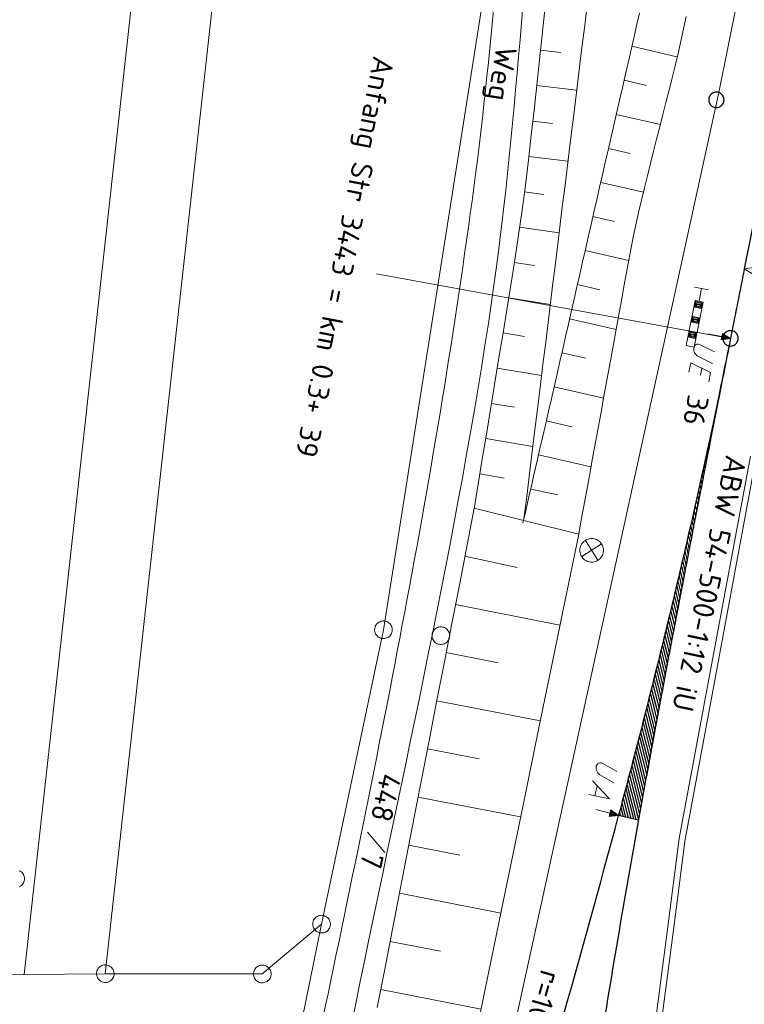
# Model space of a CAD drawing. Header units: metres. Extents: x 3425540 to 3446143, y 5432760 to 5444637.
# Tile 146 of 256: x 3435855 to 3435916, y 5439770 to 5439854. Entities that reach past the tile are written whole.
import ezdxf
from ezdxf.enums import TextEntityAlignment as Align

# ---------------------------------------------------------------- set-up
doc = ezdxf.new("R2010")
doc.units = ezdxf.units.M
for name, color, linetype, lineweight in [('B_Bestand', 9, 'Continuous', 18), ('B_Böschung', 9, 'Continuous', 18), ('B_Flurgrenzen', 9, 'Continuous', 18), ('B_Gleisachse', 9, 'Continuous', 25), ('B_Kilometrierung', 9, 'Continuous', 25), ('Bestand Kabeltröge', 9, 'Continuous', 18), ('Bestand_Neu_Strecke 3443', 9, 'Continuous', 18)]:
    doc.layers.add(name, color=color, linetype=linetype, lineweight=lineweight)
doc.styles.get("Standard").update_dxf_attribs({"font": 'isocpeur.ttf'})

msp = doc.modelspace()

# ---------------------------------------------------------------- linework, layer by layer
at = {"layer": 'B_Bestand'}
for p, q in [((3435915.072, 5439826.818), (3435885.049, 5439832.301)), ((3435913.206, 5439830.934), (3435912.028, 5439831.165)), ((3435912.617, 5439831.049), (3435912.502, 5439830.46)), ((3435912.521, 5439823.692), (3435912.637, 5439824.276)), ((3435902.757, 5439809.689), (3435903.827, 5439808.002)), ((3435904.133, 5439809.385), (3435902.451, 5439808.306)), ((3435903.769, 5439788.865), (3435903.546, 5439788.03))]:
    msp.add_line(p, q, dxfattribs=at)
for points in [[(3435918.202, 5439832.315), (3435916.99, 5439832.556), (3435917.045, 5439832.834), (3435916.241, 5439832.705), (3435916.935, 5439832.278), (3435916.99, 5439832.556)], [(3435913.11, 5439827.202), (3435914.323, 5439826.965), (3435914.269, 5439826.687), (3435915.072, 5439826.819), (3435914.377, 5439827.243), (3435914.323, 5439826.965)], [(3435914.404, 5439827.174), (3435914.319, 5439826.741), (3435914.979, 5439826.837), (3435914.404, 5439827.174)], [(3435913.53, 5439824.698), (3435912.292, 5439825.305), (3435912.242, 5439825.344), (3435912.192, 5439825.383), (3435912.119, 5439825.455), (3435912.086, 5439825.505), (3435912.019, 5439825.605), (3435911.988, 5439825.669), (3435911.972, 5439825.73), (3435911.949, 5439825.835), (3435911.946, 5439825.894), (3435911.955, 5439826.008), (3435911.988, 5439826.102), (3435912.032, 5439826.18), (3435912.071, 5439826.23), (3435912.154, 5439826.286), (3435912.218, 5439826.317), (3435912.307, 5439826.328), (3435912.363, 5439826.317), (3435912.485, 5439826.278), (3435913.723, 5439825.671)], [(3435914.43, 5439827.104), (3435914.37, 5439826.795), (3435914.887, 5439826.855), (3435914.43, 5439827.104)], [(3435914.457, 5439827.035), (3435914.421, 5439826.85), (3435914.794, 5439826.873), (3435914.457, 5439827.035)], [(3435914.485, 5439826.973), (3435914.47, 5439826.896), (3435914.701, 5439826.891), (3435914.485, 5439826.973)], [(3435911.548, 5439823.957), (3435911.705, 5439824.749), (3435913.374, 5439823.913), (3435913.219, 5439823.134)], [(3435903.075, 5439807.868), (3435903.179, 5439807.851), (3435903.283, 5439807.844), (3435903.388, 5439807.849), (3435903.491, 5439807.865), (3435903.593, 5439807.891), (3435903.691, 5439807.928), (3435903.784, 5439807.974), (3435903.873, 5439808.031), (3435903.955, 5439808.096), (3435904.029, 5439808.169), (3435904.096, 5439808.25), (3435904.153, 5439808.337), (3435904.202, 5439808.43), (3435904.24, 5439808.528), (3435904.268, 5439808.629), (3435904.285, 5439808.732), (3435904.291, 5439808.836), (3435904.287, 5439808.941), (3435904.271, 5439809.045), (3435904.245, 5439809.146), (3435904.208, 5439809.244), (3435904.162, 5439809.338), (3435904.105, 5439809.426), (3435904.04, 5439809.508), (3435903.967, 5439809.583), (3435903.886, 5439809.649), (3435903.798, 5439809.707), (3435903.706, 5439809.755), (3435903.608, 5439809.794), (3435903.507, 5439809.821), (3435903.404, 5439809.839), (3435903.299, 5439809.845), (3435903.195, 5439809.84), (3435903.091, 5439809.825), (3435902.99, 5439809.798), (3435902.892, 5439809.762), (3435902.798, 5439809.715), (3435902.71, 5439809.659), (3435902.628, 5439809.593), (3435902.553, 5439809.52), (3435902.487, 5439809.439), (3435902.429, 5439809.352), (3435902.381, 5439809.259), (3435902.342, 5439809.161), (3435902.314, 5439809.061), (3435902.297, 5439808.957), (3435902.291, 5439808.853), (3435902.296, 5439808.748), (3435902.311, 5439808.645), (3435902.338, 5439808.543), (3435902.374, 5439808.445), (3435902.421, 5439808.352), (3435902.477, 5439808.263), (3435902.542, 5439808.181), (3435902.616, 5439808.107), (3435902.697, 5439808.04), (3435902.784, 5439807.982), (3435902.877, 5439807.934), (3435902.974, 5439807.896), (3435903.075, 5439807.868)], [(3435905.174, 5439789.129), (3435903.978, 5439789.814), (3435903.93, 5439789.856), (3435903.883, 5439789.898), (3435903.815, 5439789.975), (3435903.725, 5439790.131), (3435903.698, 5439790.197), (3435903.686, 5439790.259), (3435903.67, 5439790.366), (3435903.671, 5439790.424), (3435903.686, 5439790.537), (3435903.726, 5439790.629), (3435903.775, 5439790.704), (3435903.817, 5439790.752), (3435903.904, 5439790.802), (3435903.969, 5439790.829), (3435904.059, 5439790.834), (3435904.114, 5439790.819), (3435904.233, 5439790.773), (3435905.429, 5439790.087)], [(3435903.356, 5439789.298), (3435904.814, 5439787.78), (3435903.046, 5439788.134)], [(3435903.643, 5439786.87), (3435904.837, 5439786.552), (3435904.764, 5439786.278), (3435905.574, 5439786.355), (3435904.91, 5439786.826), (3435904.837, 5439786.552)]]:
    msp.add_lwpolyline(points, dxfattribs=at)
for centre, radius, start, end in [((3435326.543, 5439943.648), 600.013, 344.801825, 348.772156), ((3438828.394, 5439248.295), 2970.208, 168.768386, 169.57075)]:
    msp.add_arc(centre, radius, start, end, dxfattribs=at)
for points, knots in [([(3435828.647, 5439499.639), (3435826.735, 5439500.062), (3435824.824, 5439500.484), (3435822.912, 5439500.906), (3435822.73, 5439500.946), (3435822.555, 5439500.962), (3435822.38, 5439501.08), (3435822.312, 5439501.126), (3435822.256, 5439501.198), (3435822.266, 5439501.263), (3435822.336, 5439501.732), (3435822.604, 5439502.243), (3435822.9, 5439502.685), (3435823.549, 5439503.655), (3435824.249, 5439504.52), (3435824.882, 5439505.469), (3435825.936, 5439507.05), (3435827.051, 5439508.575), (3435827.855, 5439510.324), (3435829.382, 5439513.648), (3435830.176, 5439517.166), (3435830.938, 5439520.693), (3435831.735, 5439524.38), (3435832.558, 5439528.057), (3435833.246, 5439531.763), (3435834.279, 5439537.327), (3435835.268, 5439542.898), (3435836.313, 5439548.459), (3435837.583, 5439555.221), (3435838.824, 5439561.987), (3435840.192, 5439568.73), (3435842.261, 5439578.931), (3435844.476, 5439589.1), (3435846.666, 5439599.274), (3435849.924, 5439614.41), (3435853.305, 5439629.519), (3435856.561, 5439644.654), (3435858.939, 5439655.711), (3435860.826, 5439666.871), (3435863.238, 5439677.921), (3435864.389, 5439683.195), (3435865.704, 5439688.432), (3435866.876, 5439693.701), (3435870.783, 5439711.267), (3435874.703, 5439728.83), (3435878.393, 5439746.443), (3435879.925, 5439753.756), (3435881.381, 5439761.084), (3435882.864, 5439768.407), (3435886.887, 5439788.275), (3435891.458, 5439808.029), (3435894.53, 5439828.085), (3435896.833, 5439843.117), (3435897.53, 5439858.32), (3435899.126, 5439873.428), (3435900.702, 5439888.346), (3435902.358, 5439903.258), (3435904.096, 5439918.155), (3435907.398, 5439946.464), (3435919.746, 5439973.066), (3435923.455, 5440001.449), (3435923.91, 5440004.932), (3435923.978, 5440008.451), (3435923.778, 5440011.936), (3435922.662, 5440031.359), (3435919.898, 5440050.757), (3435918.585, 5440070.178), (3435918.235, 5440075.347), (3435916.979, 5440080.719), (3435918.295, 5440085.736), (3435918.839, 5440087.812), (3435919.384, 5440089.888), (3435919.928, 5440091.964)], [0, 0, 0, 0, 0.009642, 0.009642, 0.009642, 0.010561, 0.010561, 0.010561, 0.010915, 0.010915, 0.010915, 0.013471, 0.013471, 0.013471, 0.019082, 0.019082, 0.019082, 0.028428, 0.028428, 0.028428, 0.046188, 0.046188, 0.046188, 0.064753, 0.064753, 0.064753, 0.092622, 0.092622, 0.092622, 0.126505, 0.126505, 0.126505, 0.177764, 0.177764, 0.177764, 0.254017, 0.254017, 0.254017, 0.309722, 0.309722, 0.309722, 0.336308, 0.336308, 0.336308, 0.424936, 0.424936, 0.424936, 0.461735, 0.461735, 0.461735, 0.561565, 0.561565, 0.561565, 0.636388, 0.636388, 0.636388, 0.710269, 0.710269, 0.710269, 0.850661, 0.850661, 0.850661, 0.867886, 0.867886, 0.867886, 0.963883, 0.963883, 0.963883, 0.98943, 0.98943, 0.98943, 1, 1, 1, 1]), ([(3435914.924, 5440084.987), (3435915.077, 5440082.125), (3435915.229, 5440079.263), (3435915.382, 5440076.4), (3435916.363, 5440058.013), (3435919.175, 5440039.747), (3435920.57, 5440021.403), (3435921.071, 5440014.809), (3435921.273, 5440008.134), (3435920.458, 5440001.547), (3435919.685, 5439995.3), (3435918.301, 5439989.183), (3435916.918, 5439983.051), (3435912.657, 5439964.163), (3435905.655, 5439945.929), (3435902.825, 5439926.784), (3435900.463, 5439910.809), (3435898.909, 5439894.754), (3435897.209, 5439878.708), (3435895.869, 5439866.063), (3435895.083, 5439853.367), (3435893.442, 5439840.75), (3435890.305, 5439816.637), (3435885.459, 5439792.794), (3435880.457, 5439769.013), (3435878.493, 5439759.676), (3435876.528, 5439750.339), (3435874.56, 5439741.002), (3435872.07, 5439729.19), (3435869.578, 5439717.378), (3435867.08, 5439705.568), (3435865.787, 5439699.456), (3435863.943, 5439693.468), (3435862.68, 5439687.35), (3435861.262, 5439680.482), (3435859.861, 5439673.611), (3435858.464, 5439666.738), (3435856.299, 5439656.088), (3435854.184, 5439645.429), (3435851.982, 5439634.786), (3435850.351, 5439626.906), (3435848.597, 5439619.053), (3435846.881, 5439611.191), (3435845.313, 5439604.01), (3435843.706, 5439596.837), (3435842.143, 5439589.654), (3435840.041, 5439579.999), (3435838.067, 5439570.316), (3435836.069, 5439560.638), (3435833.696, 5439549.145), (3435831.594, 5439537.598), (3435829.307, 5439526.085), (3435828.53, 5439522.172), (3435827.573, 5439518.306), (3435826.557, 5439514.437), (3435826.043, 5439512.481), (3435825.381, 5439510.508), (3435824.2, 5439508.865), (3435823.041, 5439507.252), (3435821.855, 5439505.676), (3435820.674, 5439504.085), (3435820.131, 5439503.354), (3435819.595, 5439502.626), (3435819.035, 5439501.901), (3435818.939, 5439501.777), (3435818.777, 5439501.679), (3435818.622, 5439501.682), (3435813.254, 5439501.782), (3435807.862, 5439502.211), (3435802.502, 5439502.723), (3435791.035, 5439503.82), (3435779.578, 5439505.03), (3435768.102, 5439506.031), (3435760.651, 5439506.681), (3435753.201, 5439507.331), (3435745.75, 5439507.981)], [0, 0, 0, 0, 0.012862, 0.012862, 0.012862, 0.09549, 0.09549, 0.09549, 0.12519, 0.12519, 0.12519, 0.153358, 0.153358, 0.153358, 0.240119, 0.240119, 0.240119, 0.312518, 0.312518, 0.312518, 0.369573, 0.369573, 0.369573, 0.478618, 0.478618, 0.478618, 0.521434, 0.521434, 0.521434, 0.575603, 0.575603, 0.575603, 0.603636, 0.603636, 0.603636, 0.635105, 0.635105, 0.635105, 0.683871, 0.683871, 0.683871, 0.719978, 0.719978, 0.719978, 0.752963, 0.752963, 0.752963, 0.797304, 0.797304, 0.797304, 0.849968, 0.849968, 0.849968, 0.867869, 0.867869, 0.867869, 0.876919, 0.876919, 0.876919, 0.885803, 0.885803, 0.885803, 0.889887, 0.889887, 0.889887, 0.890587, 0.890587, 0.890587, 0.914748, 0.914748, 0.914748, 0.96644, 0.96644, 0.96644, 1, 1, 1, 1]), ([(3436055.647, 5439941.897), (3436055.337, 5439941.328), (3436055.027, 5439940.758), (3436054.717, 5439940.188), (3436054.207, 5439939.251), (3436053.125, 5439938.723), (3436052.129, 5439938.306), (3436044.937, 5439935.299), (3436037.74, 5439932.773), (3436030.327, 5439930.639), (3436019.527, 5439927.53), (3436008.518, 5439925.447), (3435997.691, 5439922.366), (3435992.778, 5439920.968), (3435988.034, 5439919.345), (3435983.639, 5439916.37), (3435976.673, 5439911.656), (3435971.894, 5439905.209), (3435967.487, 5439898.327), (3435962.183, 5439890.044), (3435957.393, 5439881.788), (3435953.036, 5439873.017), (3435950.071, 5439867.048), (3435947.297, 5439861.162), (3435945.278, 5439854.763), (3435942.786, 5439846.863), (3435941.63, 5439838.814), (3435940.768, 5439830.693), (3435939.981, 5439823.276), (3435941.561, 5439815.623), (3435939.955, 5439808.341), (3435938.695, 5439802.631), (3435937.386, 5439796.933), (3435936.119, 5439791.225), (3435934.845, 5439785.484), (3435933.549, 5439779.747), (3435932.308, 5439773.997), (3435930.849, 5439767.237), (3435930.313, 5439760.308), (3435929.064, 5439753.506), (3435927.879, 5439747.057), (3435926.671, 5439740.611), (3435925.4, 5439734.178), (3435924.073, 5439727.464), (3435922.625, 5439720.776), (3435921.296, 5439714.062), (3435920.583, 5439710.461), (3435919.931, 5439706.849), (3435919.352, 5439703.222), (3435918.542, 5439698.153), (3435917.89, 5439693.066), (3435917.288, 5439687.968), (3435916.469, 5439681.037), (3435915.785, 5439674.105), (3435915.103, 5439667.151), (3435914.656, 5439662.597), (3435914.299, 5439658.037), (3435914.124, 5439653.477), (3435913.967, 5439649.395), (3435914.211, 5439645.294), (3435914.714, 5439641.219), (3435915.365, 5439635.942), (3435916.088, 5439630.716), (3435916.847, 5439625.47), (3435917.294, 5439622.377), (3435917.531, 5439619.242), (3435918.273, 5439616.207), (3435918.544, 5439615.098), (3435918.816, 5439613.989), (3435919.087, 5439612.879)], [0, 0, 0, 0, 0.004921, 0.004921, 0.004921, 0.013014, 0.013014, 0.013014, 0.071463, 0.071463, 0.071463, 0.156614, 0.156614, 0.156614, 0.195253, 0.195253, 0.195253, 0.256499, 0.256499, 0.256499, 0.330209, 0.330209, 0.330209, 0.380372, 0.380372, 0.380372, 0.442307, 0.442307, 0.442307, 0.498875, 0.498875, 0.498875, 0.543237, 0.543237, 0.543237, 0.587862, 0.587862, 0.587862, 0.640331, 0.640331, 0.640331, 0.690084, 0.690084, 0.690084, 0.742007, 0.742007, 0.742007, 0.76986, 0.76986, 0.76986, 0.808791, 0.808791, 0.808791, 0.861728, 0.861728, 0.861728, 0.8964, 0.8964, 0.8964, 0.927437, 0.927437, 0.927437, 0.967632, 0.967632, 0.967632, 0.991335, 0.991335, 0.991335, 1, 1, 1, 1])]:
    msp.add_open_spline(points, degree=3, knots=knots, dxfattribs=at)
at = {"layer": 'B_Böschung'}
for p, q in [((3435906.7, 5439851.593), (3435910.518, 5439850.698)), ((3435898.949, 5439851.259), (3435900.672, 5439851.071)), ((3435898.622, 5439848.252), (3435902.024, 5439847.877)), ((3435906.04, 5439848.703), (3435907.932, 5439848.269)), ((3435905.38, 5439845.815), (3435909.122, 5439844.959)), ((3435898.296, 5439845.245), (3435899.974, 5439845.051)), ((3435897.949, 5439842.24), (3435901.28, 5439841.834)), ((3435904.72, 5439842.926), (3435906.563, 5439842.505)), ((3435904.061, 5439840.037), (3435907.689, 5439839.209)), ((3435897.572, 5439839.239), (3435899.238, 5439839.016)), ((3435903.401, 5439837.149), (3435905.223, 5439836.733)), ((3435897.176, 5439836.241), (3435900.531, 5439835.76)), ((3435902.741, 5439834.26), (3435906.437, 5439833.416)), ((3435896.72, 5439833.251), (3435898.439, 5439832.986)), ((3435902.081, 5439831.372), (3435903.991, 5439830.935)), ((3435896.262, 5439830.261), (3435899.785, 5439829.701)), ((3435901.421, 5439828.483), (3435905.367, 5439827.582)), ((3435895.772, 5439827.277), (3435897.593, 5439826.98)), ((3435900.761, 5439825.594), (3435902.797, 5439825.129)), ((3435895.282, 5439824.292), (3435899.043, 5439823.676)), ((3435900.101, 5439822.706), (3435904.3, 5439821.747)), ((3435894.792, 5439821.308), (3435896.732, 5439820.987)), ((3435899.442, 5439819.817), (3435901.604, 5439819.325)), ((3435894.302, 5439818.323), (3435898.301, 5439817.653)), ((3435898.782, 5439816.928), (3435903.234, 5439815.92)), ((3435893.812, 5439815.339), (3435895.869, 5439814.974)), ((3435898.122, 5439814.04), (3435900.414, 5439813.536)), ((3435893.334, 5439812.418), (3435902.19, 5439810.209)), ((3435892.54, 5439808.336), (3435896.977, 5439807.384)), ((3435891.746, 5439804.253), (3435900.603, 5439802.484)), ((3435890.953, 5439800.171), (3435895.363, 5439799.306)), ((3435890.159, 5439796.088), (3435898.939, 5439794.381)), ((3435889.365, 5439792.006), (3435893.733, 5439791.156)), ((3435888.571, 5439787.923), (3435897.265, 5439786.233)), ((3435887.777, 5439783.841), (3435892.103, 5439783)), ((3435886.984, 5439779.758), (3435895.591, 5439778.084)), ((3435886.19, 5439775.676), (3435890.472, 5439774.843)), ((3435885.396, 5439771.593), (3435893.917, 5439769.934))]:
    msp.add_line(p, q, dxfattribs=at)
for points in [[(3435903.083, 5439856.477), (3435902.673, 5439853.145), (3435902.468, 5439851.48), (3435902.263, 5439849.814), (3435902.057, 5439848.149), (3435901.852, 5439846.483), (3435901.442, 5439843.153), (3435901.237, 5439841.487), (3435901.032, 5439839.822), (3435900.827, 5439838.156), (3435900.621, 5439836.491), (3435900.416, 5439834.826), (3435900.211, 5439833.16), (3435900.006, 5439831.495), (3435899.801, 5439829.829), (3435899.596, 5439828.164), (3435899.39, 5439826.499), (3435899.185, 5439824.833), (3435898.98, 5439823.168), (3435898.775, 5439821.502), (3435898.365, 5439818.172), (3435898.159, 5439816.506), (3435897.954, 5439814.841), (3435897.749, 5439813.175), (3435897.544, 5439811.51)], [(3435893.322, 5439812.354), (3435893.669, 5439814.464), (3435894.014, 5439816.573), (3435894.361, 5439818.683), (3435894.708, 5439820.792), (3435895.055, 5439822.902), (3435895.4, 5439825.011), (3435895.747, 5439827.121), (3435896.094, 5439829.23), (3435896.438, 5439831.341), (3435896.77, 5439833.453), (3435897.086, 5439835.567), (3435897.385, 5439837.685), (3435897.665, 5439839.804), (3435897.925, 5439841.927), (3435898.167, 5439844.051), (3435898.401, 5439846.176), (3435898.633, 5439848.302), (3435898.864, 5439850.426), (3435899.094, 5439852.552), (3435899.322, 5439854.678)], [(3435897.462, 5439811.151), (3435897.703, 5439812.205), (3435897.943, 5439813.26), (3435898.186, 5439814.315), (3435898.426, 5439815.37), (3435898.667, 5439816.424), (3435898.907, 5439817.479), (3435899.148, 5439818.534), (3435899.39, 5439819.588), (3435899.631, 5439820.642), (3435899.871, 5439821.697), (3435900.353, 5439823.807), (3435900.595, 5439824.862), (3435900.835, 5439825.916), (3435901.076, 5439826.971), (3435901.316, 5439828.025), (3435901.558, 5439829.08), (3435901.799, 5439830.134), (3435902.04, 5439831.189), (3435902.28, 5439832.244), (3435902.521, 5439833.299), (3435902.762, 5439834.353), (3435903.004, 5439835.408), (3435903.244, 5439836.463), (3435903.485, 5439837.517), (3435903.725, 5439838.571), (3435903.967, 5439839.626), (3435904.208, 5439840.682), (3435904.449, 5439841.736), (3435904.689, 5439842.79), (3435905.171, 5439844.9), (3435905.653, 5439847.008), (3435905.894, 5439848.064), (3435906.134, 5439849.12), (3435906.376, 5439850.174), (3435906.858, 5439852.284), (3435907.098, 5439853.338), (3435907.34, 5439854.392)], [(3435902.19, 5439810.209), (3435902.382, 5439811.259), (3435902.574, 5439812.31), (3435902.958, 5439814.41), (3435903.15, 5439815.461), (3435903.342, 5439816.511), (3435903.535, 5439817.561), (3435903.727, 5439818.612), (3435904.111, 5439820.712), (3435904.303, 5439821.763), (3435904.687, 5439823.863), (3435904.879, 5439824.914), (3435905.455, 5439828.064), (3435905.647, 5439829.115), (3435905.84, 5439830.165), (3435906.032, 5439831.215), (3435906.224, 5439832.266), (3435906.416, 5439833.316), (3435906.614, 5439834.365), (3435906.825, 5439835.411), (3435907.047, 5439836.455), (3435907.278, 5439837.498), (3435907.517, 5439838.538), (3435907.764, 5439839.577), (3435908.017, 5439840.614), (3435908.275, 5439841.65), (3435908.536, 5439842.686), (3435908.8, 5439843.721), (3435909.066, 5439844.757), (3435909.331, 5439845.792), (3435909.595, 5439846.827), (3435909.857, 5439847.863), (3435910.115, 5439848.9), (3435910.369, 5439849.937), (3435910.617, 5439850.976), (3435910.858, 5439852.016), (3435911.09, 5439853.058), (3435911.318, 5439854.102)], [(3435885.099, 5439770.065), (3435885.732, 5439773.322), (3435886.365, 5439776.581), (3435888.267, 5439786.355), (3435889.533, 5439792.871), (3435890.167, 5439796.128), (3435890.8, 5439799.386), (3435891.434, 5439802.644), (3435892.066, 5439805.902), (3435893.334, 5439812.418)], [(3435893.424, 5439767.533), (3435894.098, 5439770.816), (3435894.772, 5439774.098), (3435895.447, 5439777.381), (3435896.795, 5439783.947), (3435897.47, 5439787.229), (3435898.818, 5439793.795), (3435899.493, 5439797.078), (3435900.167, 5439800.361), (3435900.841, 5439803.643), (3435901.516, 5439806.926), (3435902.19, 5439810.209)]]:
    msp.add_lwpolyline(points, dxfattribs=at)
at = {"layer": 'B_Flurgrenzen'}
for p, q in [((3435895.559, 5440076.162), (3435862.029, 5439772.941)), ((3435855.156, 5439772.884), (3435888.448, 5440074.157)), ((3435894.701, 5439859.669), (3435885.625, 5439802.107)), ((3435912.448, 5439829.641), (3435912.244, 5439829.681)), ((3435912.199, 5439828.366), (3435911.994, 5439828.406)), ((3435911.949, 5439827.091), (3435911.745, 5439827.131)), ((3435914.99, 5439826.411), (3435914.991, 5439826.409)), ((3435885.625, 5439802.107), (3435880.379, 5439777.142)), ((3435884.268, 5439784.932), (3435885.734, 5439783.225)), ((3435880.379, 5439777.142), (3435875.346, 5439772.917)), ((3435878.737, 5439769.076), (3435880.379, 5439777.142)), ((3435855.156, 5439772.884), (3435820.974, 5439772.468)), ((3435862.029, 5439772.941), (3435855.156, 5439772.884)), ((3435875.346, 5439772.917), (3435862.029, 5439772.941))]:
    msp.add_line(p, q, dxfattribs=at)
for points in [[(3435912.406, 5439829.967), (3435912.066, 5439830.034), (3435911.317, 5439826.209), (3435911.997, 5439826.076), (3435912.746, 5439829.9), (3435912.406, 5439829.967), (3435912.502, 5439830.46)], [(3435912.661, 5439829.828), (3435912.117, 5439829.935), (3435912.024, 5439829.459), (3435912.568, 5439829.352), (3435912.661, 5439829.828)], [(3435912.597, 5439829.77), (3435912.155, 5439829.857), (3435912.089, 5439829.517), (3435912.53, 5439829.43), (3435912.597, 5439829.77)], [(3435912.512, 5439829.699), (3435912.207, 5439829.759), (3435912.173, 5439829.589), (3435912.479, 5439829.529), (3435912.512, 5439829.699)], [(3435912.412, 5439828.554), (3435911.868, 5439828.661), (3435911.775, 5439828.184), (3435912.318, 5439828.078), (3435912.412, 5439828.554)], [(3435912.347, 5439828.496), (3435911.906, 5439828.583), (3435911.839, 5439828.242), (3435912.281, 5439828.156), (3435912.347, 5439828.496)], [(3435912.263, 5439828.424), (3435911.957, 5439828.484), (3435911.924, 5439828.314), (3435912.229, 5439828.254), (3435912.263, 5439828.424)], [(3435912.162, 5439827.279), (3435911.618, 5439827.386), (3435911.525, 5439826.91), (3435912.069, 5439826.803), (3435912.162, 5439827.279)], [(3435912.098, 5439827.221), (3435911.656, 5439827.308), (3435911.589, 5439826.968), (3435912.031, 5439826.881), (3435912.098, 5439827.221)], [(3435912.013, 5439827.149), (3435911.707, 5439827.209), (3435911.674, 5439827.039), (3435911.98, 5439826.98), (3435912.013, 5439827.149)], [(3435885.165, 5439802.7), (3435885.094, 5439802.637), (3435885.035, 5439802.569), (3435884.978, 5439802.488), (3435884.938, 5439802.404), (3435884.91, 5439802.315), (3435884.886, 5439802.221), (3435884.874, 5439802.13), (3435884.879, 5439802.037), (3435884.893, 5439801.943), (3435884.924, 5439801.855), (3435884.959, 5439801.77), (3435885.008, 5439801.688), (3435885.066, 5439801.614), (3435885.133, 5439801.546), (3435885.206, 5439801.491), (3435885.284, 5439801.439), (3435885.372, 5439801.402), (3435885.461, 5439801.374), (3435885.552, 5439801.363), (3435885.649, 5439801.363), (3435885.742, 5439801.368), (3435885.832, 5439801.386), (3435885.925, 5439801.421), (3435886.006, 5439801.461), (3435886.084, 5439801.514), (3435886.155, 5439801.577), (3435886.215, 5439801.645), (3435886.271, 5439801.726), (3435886.311, 5439801.81), (3435886.339, 5439801.899), (3435886.364, 5439801.993), (3435886.375, 5439802.084), (3435886.37, 5439802.177), (3435886.357, 5439802.271), (3435886.326, 5439802.359), (3435886.29, 5439802.444), (3435886.242, 5439802.526), (3435886.184, 5439802.6), (3435886.116, 5439802.668), (3435886.044, 5439802.723), (3435885.966, 5439802.775), (3435885.878, 5439802.812), (3435885.789, 5439802.84), (3435885.698, 5439802.851), (3435885.601, 5439802.851), (3435885.508, 5439802.846), (3435885.417, 5439802.828), (3435885.324, 5439802.793), (3435885.243, 5439802.753), (3435885.165, 5439802.7)], [(3435891.247, 5439801.606), (3435891.241, 5439801.7), (3435891.223, 5439801.789), (3435891.194, 5439801.884), (3435891.153, 5439801.966), (3435891.099, 5439802.043), (3435891.04, 5439802.12), (3435890.975, 5439802.185), (3435890.899, 5439802.238), (3435890.816, 5439802.285), (3435890.727, 5439802.315), (3435890.639, 5439802.338), (3435890.544, 5439802.35), (3435890.45, 5439802.35), (3435890.355, 5439802.338), (3435890.267, 5439802.315), (3435890.178, 5439802.285), (3435890.095, 5439802.238), (3435890.019, 5439802.185), (3435889.954, 5439802.12), (3435889.895, 5439802.043), (3435889.841, 5439801.966), (3435889.8, 5439801.884), (3435889.771, 5439801.789), (3435889.753, 5439801.7), (3435889.747, 5439801.606), (3435889.753, 5439801.512), (3435889.771, 5439801.423), (3435889.8, 5439801.328), (3435889.841, 5439801.246), (3435889.895, 5439801.169), (3435889.954, 5439801.092), (3435890.019, 5439801.027), (3435890.095, 5439800.974), (3435890.178, 5439800.927), (3435890.267, 5439800.897), (3435890.355, 5439800.874), (3435890.45, 5439800.862), (3435890.544, 5439800.862), (3435890.639, 5439800.874), (3435890.727, 5439800.897), (3435890.816, 5439800.927), (3435890.899, 5439800.974), (3435890.975, 5439801.027), (3435891.04, 5439801.092), (3435891.099, 5439801.169), (3435891.153, 5439801.246), (3435891.194, 5439801.328), (3435891.223, 5439801.423), (3435891.241, 5439801.512), (3435891.247, 5439801.606)], [(3435855.123, 5439781.276), (3435855.081, 5439781.36), (3435855.03, 5439781.435), (3435854.966, 5439781.511), (3435854.896, 5439781.571), (3435854.818, 5439781.622), (3435854.734, 5439781.67)], [(3435854.761, 5439780.318), (3435854.844, 5439780.365), (3435854.916, 5439780.421), (3435854.987, 5439780.483), (3435855.045, 5439780.558), (3435855.095, 5439780.637), (3435855.13, 5439780.722), (3435855.155, 5439780.815), (3435855.174, 5439780.907), (3435855.181, 5439780.999), (3435855.171, 5439781.098), (3435855.154, 5439781.186), (3435855.123, 5439781.276)], [(3435879.704, 5439777.469), (3435879.668, 5439777.382), (3435879.645, 5439777.294), (3435879.631, 5439777.197), (3435879.632, 5439777.104), (3435879.646, 5439777.012), (3435879.666, 5439776.917), (3435879.696, 5439776.83), (3435879.742, 5439776.749), (3435879.796, 5439776.67), (3435879.863, 5439776.605), (3435879.932, 5439776.545), (3435880.012, 5439776.493), (3435880.097, 5439776.452), (3435880.187, 5439776.422), (3435880.277, 5439776.404), (3435880.37, 5439776.392), (3435880.465, 5439776.399), (3435880.557, 5439776.413), (3435880.644, 5439776.443), (3435880.73, 5439776.486), (3435880.812, 5439776.532), (3435880.885, 5439776.589), (3435880.953, 5439776.661), (3435881.007, 5439776.733), (3435881.054, 5439776.815), (3435881.09, 5439776.903), (3435881.112, 5439776.99), (3435881.127, 5439777.088), (3435881.126, 5439777.18), (3435881.112, 5439777.273), (3435881.092, 5439777.368), (3435881.062, 5439777.454), (3435881.016, 5439777.536), (3435880.962, 5439777.614), (3435880.895, 5439777.679), (3435880.826, 5439777.739), (3435880.746, 5439777.791), (3435880.661, 5439777.832), (3435880.571, 5439777.863), (3435880.481, 5439777.88), (3435880.388, 5439777.893), (3435880.293, 5439777.886), (3435880.201, 5439777.872), (3435880.114, 5439777.842), (3435880.028, 5439777.798), (3435879.946, 5439777.752), (3435879.873, 5439777.696), (3435879.805, 5439777.624), (3435879.751, 5439777.552), (3435879.704, 5439777.469)], [(3435862.029, 5439772.941), (3435858.593, 5439772.912), (3435855.156, 5439772.884)], [(3435862.718, 5439772.643), (3435862.75, 5439772.732), (3435862.769, 5439772.82), (3435862.779, 5439772.919), (3435862.774, 5439773.011), (3435862.756, 5439773.103), (3435862.732, 5439773.197), (3435862.698, 5439773.282), (3435862.649, 5439773.361), (3435862.592, 5439773.438), (3435862.522, 5439773.5), (3435862.45, 5439773.557), (3435862.368, 5439773.605), (3435862.282, 5439773.643), (3435862.19, 5439773.669), (3435862.1, 5439773.683), (3435862.007, 5439773.691), (3435861.912, 5439773.681), (3435861.82, 5439773.662), (3435861.735, 5439773.629), (3435861.65, 5439773.582), (3435861.571, 5439773.532), (3435861.5, 5439773.473), (3435861.435, 5439773.398), (3435861.384, 5439773.324), (3435861.341, 5439773.239), (3435861.309, 5439773.15), (3435861.29, 5439773.062), (3435861.28, 5439772.963), (3435861.285, 5439772.871), (3435861.303, 5439772.78), (3435861.327, 5439772.686), (3435861.36, 5439772.6), (3435861.41, 5439772.521), (3435861.467, 5439772.445), (3435861.536, 5439772.382), (3435861.608, 5439772.326), (3435861.69, 5439772.277), (3435861.777, 5439772.24), (3435861.868, 5439772.213), (3435861.959, 5439772.199), (3435862.052, 5439772.191), (3435862.147, 5439772.202), (3435862.238, 5439772.22), (3435862.324, 5439772.254), (3435862.408, 5439772.301), (3435862.488, 5439772.35), (3435862.558, 5439772.41), (3435862.623, 5439772.484), (3435862.675, 5439772.559), (3435862.718, 5439772.643)], [(3435874.735, 5439773.353), (3435874.685, 5439773.273), (3435874.648, 5439773.19), (3435874.617, 5439773.096), (3435874.603, 5439773.005), (3435874.602, 5439772.912), (3435874.605, 5439772.815), (3435874.62, 5439772.724), (3435874.652, 5439772.636), (3435874.692, 5439772.55), (3435874.747, 5439772.474), (3435874.805, 5439772.404), (3435874.875, 5439772.339), (3435874.952, 5439772.284), (3435875.036, 5439772.239), (3435875.122, 5439772.207), (3435875.211, 5439772.179), (3435875.306, 5439772.17), (3435875.399, 5439772.168), (3435875.49, 5439772.183), (3435875.582, 5439772.212), (3435875.67, 5439772.243), (3435875.752, 5439772.287), (3435875.831, 5439772.346), (3435875.897, 5439772.408), (3435875.956, 5439772.482), (3435876.006, 5439772.562), (3435876.043, 5439772.644), (3435876.074, 5439772.738), (3435876.089, 5439772.83), (3435876.09, 5439772.923), (3435876.087, 5439773.02), (3435876.071, 5439773.11), (3435876.04, 5439773.198), (3435876, 5439773.285), (3435875.945, 5439773.36), (3435875.887, 5439773.431), (3435875.817, 5439773.495), (3435875.74, 5439773.55), (3435875.656, 5439773.596), (3435875.57, 5439773.628), (3435875.481, 5439773.655), (3435875.386, 5439773.665), (3435875.293, 5439773.666), (3435875.202, 5439773.651), (3435875.109, 5439773.623), (3435875.022, 5439773.591), (3435874.94, 5439773.548), (3435874.861, 5439773.488), (3435874.795, 5439773.427), (3435874.735, 5439773.353)]]:
    msp.add_lwpolyline(points, dxfattribs=at)
at = {"layer": 'B_Gleisachse'}
for p, q in [((3435920.919, 5439856.244), (3435916.241, 5439832.705)), ((3435914.808, 5439825.501), (3435914.81, 5439825.493)), ((3435914.899, 5439825.956), (3435914.901, 5439825.951)), ((3435914.717, 5439825.045), (3435914.719, 5439825.035)), ((3435914.533, 5439824.14), (3435914.538, 5439824.119)), ((3435914.625, 5439824.591), (3435914.629, 5439824.577)), ((3435914.349, 5439823.237), (3435914.357, 5439823.203)), ((3435914.441, 5439823.688), (3435914.448, 5439823.661)), ((3435914.164, 5439822.336), (3435914.176, 5439822.287)), ((3435914.257, 5439822.785), (3435914.267, 5439822.745)), ((3435913.978, 5439821.44), (3435913.996, 5439821.369)), ((3435914.071, 5439821.888), (3435914.086, 5439821.828)), ((3435913.791, 5439820.545), (3435913.816, 5439820.449)), ((3435913.885, 5439820.992), (3435913.906, 5439820.909)), ((3435913.604, 5439819.656), (3435913.635, 5439819.53)), ((3435913.698, 5439820.1), (3435913.725, 5439819.99)), ((3435913.51, 5439819.211), (3435913.545, 5439819.07)), ((3435913.321, 5439818.323), (3435913.365, 5439818.151)), ((3435913.416, 5439818.767), (3435913.455, 5439818.61)), ((3435913.132, 5439817.442), (3435913.185, 5439817.231)), ((3435913.227, 5439817.883), (3435913.275, 5439817.691)), ((3435912.942, 5439816.561), (3435913.006, 5439816.308)), ((3435913.037, 5439817.002), (3435913.095, 5439816.77)), ((3435912.751, 5439815.684), (3435912.826, 5439815.386)), ((3435912.847, 5439816.121), (3435912.916, 5439815.847)), ((3435912.559, 5439814.81), (3435912.647, 5439814.463)), ((3435912.655, 5439815.247), (3435912.737, 5439814.924)), ((3435912.367, 5439813.937), (3435912.468, 5439813.54)), ((3435912.463, 5439814.373), (3435912.557, 5439814.001)), ((3435912.174, 5439813.07), (3435912.288, 5439812.617)), ((3435912.271, 5439813.503), (3435912.378, 5439813.078)), ((3435911.98, 5439812.203), (3435912.11, 5439811.691)), ((3435912.077, 5439812.637), (3435912.199, 5439812.154)), ((3435911.786, 5439811.341), (3435911.931, 5439810.765)), ((3435911.883, 5439811.771), (3435912.02, 5439811.228)), ((3435911.59, 5439810.481), (3435911.753, 5439809.838)), ((3435911.688, 5439810.911), (3435911.842, 5439810.302)), ((3435911.493, 5439810.051), (3435911.664, 5439809.375)), ((3435911.297, 5439809.195), (3435911.485, 5439808.449)), ((3435911.395, 5439809.622), (3435911.574, 5439808.912)), ((3435911.1, 5439808.342), (3435911.307, 5439807.522)), ((3435911.198, 5439808.769), (3435911.396, 5439807.986)), ((3435910.902, 5439807.49), (3435911.129, 5439806.592)), ((3435911.001, 5439807.916), (3435911.218, 5439807.057)), ((3435910.704, 5439806.644), (3435910.952, 5439805.662)), ((3435910.803, 5439807.067), (3435911.041, 5439806.127)), ((3435910.505, 5439805.797), (3435910.774, 5439804.732)), ((3435910.604, 5439806.221), (3435910.863, 5439805.197)), ((3435910.305, 5439804.955), (3435910.597, 5439803.802)), ((3435910.406, 5439805.375), (3435910.685, 5439804.267)), ((3435910.105, 5439804.115), (3435910.419, 5439802.872)), ((3435910.205, 5439804.535), (3435910.508, 5439803.337)), ((3435909.905, 5439803.276), (3435910.242, 5439801.939)), ((3435910.005, 5439803.696), (3435910.331, 5439802.406)), ((3435909.703, 5439802.443), (3435910.066, 5439801.006)), ((3435909.804, 5439802.86), (3435910.154, 5439801.472)), ((3435909.501, 5439801.61), (3435909.889, 5439800.072)), ((3435909.602, 5439802.026), (3435909.978, 5439800.539)), ((3435909.298, 5439800.78), (3435909.713, 5439799.139)), ((3435909.399, 5439801.193), (3435909.801, 5439799.605)), ((3435909.094, 5439799.953), (3435909.536, 5439798.205)), ((3435909.196, 5439800.367), (3435909.624, 5439798.672)), ((3435908.89, 5439799.127), (3435909.36, 5439797.269)), ((3435908.992, 5439799.54), (3435909.448, 5439797.737)), ((3435908.685, 5439798.306), (3435909.184, 5439796.332)), ((3435908.788, 5439798.716), (3435909.272, 5439796.8)), ((3435908.48, 5439797.486), (3435909.009, 5439795.395)), ((3435908.583, 5439797.896), (3435909.096, 5439795.863)), ((3435908.274, 5439796.668), (3435908.833, 5439794.457)), ((3435908.377, 5439797.076), (3435908.921, 5439794.926)), ((3435907.964, 5439795.447), (3435908.569, 5439793.051)), ((3435908.067, 5439795.854), (3435908.657, 5439793.52)), ((3435908.171, 5439796.261), (3435908.745, 5439793.989)), ((3435907.757, 5439794.634), (3435908.395, 5439792.11)), ((3435907.861, 5439795.04), (3435908.482, 5439792.581)), ((3435907.548, 5439793.826), (3435908.22, 5439791.17)), ((3435907.653, 5439794.23), (3435908.307, 5439791.64)), ((3435907.34, 5439793.018), (3435908.045, 5439790.229)), ((3435907.444, 5439793.422), (3435908.132, 5439790.699)), ((3435907.131, 5439792.214), (3435907.87, 5439789.288)), ((3435907.236, 5439792.615), (3435907.958, 5439789.759)), ((3435906.921, 5439791.413), (3435907.695, 5439788.348)), ((3435907.026, 5439791.813), (3435907.783, 5439788.818)), ((3435906.711, 5439790.611), (3435907.521, 5439787.404)), ((3435906.816, 5439791.012), (3435907.608, 5439787.876)), ((3435906.499, 5439789.815), (3435907.347, 5439786.461)), ((3435906.605, 5439790.213), (3435907.434, 5439786.932)), ((3435906.288, 5439789.019), (3435907.048, 5439786.012)), ((3435906.394, 5439789.417), (3435907.26, 5439785.989)), ((3435906.076, 5439788.225), (3435906.61, 5439786.112)), ((3435906.182, 5439788.622), (3435906.829, 5439786.062)), ((3435905.863, 5439787.436), (3435906.172, 5439786.212)), ((3435905.969, 5439787.831), (3435906.391, 5439786.162)), ((3435907.256, 5439785.965), (3435905.57, 5439786.349)), ((3435905.65, 5439786.646), (3435905.734, 5439786.312)), ((3435905.756, 5439787.041), (3435905.953, 5439786.262))]:
    msp.add_line(p, q, dxfattribs=at)
for points in [[(3435915.71, 5439826.696), (3435915.72, 5439826.778), (3435915.721, 5439826.861), (3435915.71, 5439826.941), (3435915.688, 5439827.018), (3435915.661, 5439827.096), (3435915.623, 5439827.166), (3435915.573, 5439827.233), (3435915.516, 5439827.291), (3435915.454, 5439827.344), (3435915.384, 5439827.389), (3435915.312, 5439827.424), (3435915.234, 5439827.449), (3435915.154, 5439827.464), (3435915.071, 5439827.47), (3435914.992, 5439827.464), (3435914.911, 5439827.448), (3435914.833, 5439827.422), (3435914.759, 5439827.389), (3435914.688, 5439827.345), (3435914.626, 5439827.294), (3435914.572, 5439827.232), (3435914.524, 5439827.168), (3435914.484, 5439827.097), (3435914.454, 5439827.02), (3435914.433, 5439826.94), (3435914.423, 5439826.859), (3435914.422, 5439826.776), (3435914.433, 5439826.695), (3435914.455, 5439826.618), (3435914.482, 5439826.54), (3435914.52, 5439826.47), (3435914.57, 5439826.404), (3435914.627, 5439826.346), (3435914.69, 5439826.292), (3435914.759, 5439826.248), (3435914.831, 5439826.213), (3435914.909, 5439826.188), (3435914.99, 5439826.172), (3435915.072, 5439826.167), (3435915.151, 5439826.173), (3435915.232, 5439826.188), (3435915.31, 5439826.215), (3435915.384, 5439826.248), (3435915.455, 5439826.291), (3435915.517, 5439826.342), (3435915.571, 5439826.405), (3435915.62, 5439826.469), (3435915.659, 5439826.539), (3435915.69, 5439826.617), (3435915.71, 5439826.696)], [(3435904.931, 5439786.755), (3435904.818, 5439786.329), (3435905.483, 5439786.38), (3435904.931, 5439786.755)], [(3435904.953, 5439786.684), (3435904.872, 5439786.38), (3435905.392, 5439786.404), (3435904.953, 5439786.684)], [(3435904.975, 5439786.613), (3435904.926, 5439786.43), (3435905.3, 5439786.428), (3435904.975, 5439786.613)], [(3435904.999, 5439786.55), (3435904.979, 5439786.473), (3435905.209, 5439786.453), (3435904.999, 5439786.55)]]:
    msp.add_lwpolyline(points, dxfattribs=at)
msp.add_arc((3434936.104, 5440044.777), 1003.321, 342.947989, 345.074322, dxfattribs=at)
for points, knots in [([(3435916.241, 5439832.705), (3435916.115, 5439832.072), (3435915.99, 5439831.439), (3435915.864, 5439830.805), (3435915.738, 5439830.173), (3435915.613, 5439829.54), (3435915.487, 5439828.907), (3435915.361, 5439828.274), (3435915.237, 5439827.641), (3435915.11, 5439827.008), (3435915.097, 5439826.945), (3435915.085, 5439826.882), (3435915.072, 5439826.819)], [0, 0, 0, 0, 0.322788, 0.322788, 0.322788, 0.64525, 0.64525, 0.64525, 0.967875, 0.967875, 0.967875, 1, 1, 1, 1]), ([(3435915.072, 5439826.818), (3435914.748, 5439825.183), (3435914.424, 5439823.548), (3435914.1, 5439821.913), (3435913.426, 5439818.513), (3435912.761, 5439815.11), (3435912.096, 5439811.708), (3435911.431, 5439808.306), (3435910.779, 5439804.901), (3435910.13, 5439801.496), (3435909.481, 5439798.091), (3435908.847, 5439794.683), (3435908.22, 5439791.273), (3435907.593, 5439787.864), (3435906.984, 5439784.451), (3435906.385, 5439781.036), (3435905.786, 5439777.622), (3435905.208, 5439774.204), (3435904.643, 5439770.783), (3435904.078, 5439767.363), (3435903.538, 5439763.939), (3435903.014, 5439760.512), (3435902.49, 5439757.085), (3435901.993, 5439753.654), (3435901.515, 5439750.22), (3435901.037, 5439746.786), (3435900.591, 5439743.349), (3435900.166, 5439739.908), (3435899.741, 5439736.468), (3435899.346, 5439733.024), (3435898.985, 5439729.576), (3435898.624, 5439726.128), (3435898.273, 5439722.679), (3435897.992, 5439719.223), (3435897.857, 5439717.562), (3435897.722, 5439715.901), (3435897.587, 5439714.24)], [0, 0, 0, 0, 0.043863, 0.043863, 0.043863, 0.135092, 0.135092, 0.135092, 0.226316, 0.226316, 0.226316, 0.317544, 0.317544, 0.317544, 0.408775, 0.408775, 0.408775, 0.500003, 0.500003, 0.500003, 0.591227, 0.591227, 0.591227, 0.682461, 0.682461, 0.682461, 0.773689, 0.773689, 0.773689, 0.864911, 0.864911, 0.864911, 0.956145, 0.956145, 0.956145, 1, 1, 1, 1]), ([(3435915.072, 5439826.819), (3435914.74, 5439825.186), (3435914.408, 5439823.553), (3435914.076, 5439821.919), (3435913.377, 5439818.482), (3435912.612, 5439815.058), (3435911.837, 5439811.636), (3435911.062, 5439808.215), (3435910.259, 5439804.801), (3435909.42, 5439801.394), (3435908.581, 5439797.988), (3435907.738, 5439794.583), (3435906.846, 5439791.19), (3435906.422, 5439789.579), (3435905.998, 5439787.967), (3435905.574, 5439786.355)], [0, 0, 0, 0, 0.120282, 0.120282, 0.120282, 0.37344, 0.37344, 0.37344, 0.626583, 0.626583, 0.626583, 0.879734, 0.879734, 0.879734, 1, 1, 1, 1])]:
    msp.add_open_spline(points, degree=3, knots=knots, dxfattribs=at)
at = {"layer": 'B_Kilometrierung'}
msp.add_lwpolyline([(3435914.521, 5439847.048), (3435914.516, 5439847.13), (3435914.501, 5439847.212), (3435914.475, 5439847.289), (3435914.439, 5439847.36), (3435914.398, 5439847.432), (3435914.347, 5439847.493), (3435914.286, 5439847.55), (3435914.219, 5439847.596), (3435914.147, 5439847.637), (3435914.071, 5439847.667), (3435913.994, 5439847.688), (3435913.912, 5439847.698), (3435913.83, 5439847.698), (3435913.748, 5439847.688), (3435913.671, 5439847.667), (3435913.595, 5439847.637), (3435913.523, 5439847.596), (3435913.456, 5439847.55), (3435913.395, 5439847.493), (3435913.344, 5439847.432), (3435913.303, 5439847.36), (3435913.267, 5439847.289), (3435913.241, 5439847.212), (3435913.226, 5439847.13), (3435913.221, 5439847.048), (3435913.226, 5439846.966), (3435913.241, 5439846.884), (3435913.267, 5439846.807), (3435913.303, 5439846.736), (3435913.344, 5439846.664), (3435913.395, 5439846.603), (3435913.456, 5439846.546), (3435913.523, 5439846.5), (3435913.595, 5439846.459), (3435913.671, 5439846.429), (3435913.748, 5439846.408), (3435913.83, 5439846.398), (3435913.912, 5439846.398), (3435913.994, 5439846.408), (3435914.071, 5439846.429), (3435914.147, 5439846.459), (3435914.219, 5439846.5), (3435914.286, 5439846.546), (3435914.347, 5439846.603), (3435914.398, 5439846.664), (3435914.439, 5439846.736), (3435914.475, 5439846.807), (3435914.501, 5439846.884), (3435914.516, 5439846.966), (3435914.521, 5439847.048)], dxfattribs=at)
at = {"layer": 'Bestand Kabeltröge'}
for p, q in [((3435913.017, 5439796.703), (3435916.766, 5439816.837)), ((3435913.509, 5439796.611), (3435917.258, 5439816.745)), ((3435910.723, 5439784.414), (3435913.017, 5439796.703)), ((3435911.215, 5439784.322), (3435913.509, 5439796.611)), ((3435909.71, 5439776.497), (3435910.721, 5439784.4)), ((3435910.206, 5439776.433), (3435911.217, 5439784.336)), ((3435908.643, 5439768.488), (3435909.71, 5439776.498)), ((3435909.139, 5439768.422), (3435910.206, 5439776.432))]:
    msp.add_line(p, q, dxfattribs=at)
at = {"layer": 'Bestand_Neu_Strecke 3443', "linetype": 'Continuous', "lineweight": 15}
for p, q in [((3435945.74, 5440003.758), (3435914.071, 5439847.667)), ((3435914.071, 5439847.667), (3435892.706, 5439749.979))]:
    msp.add_line(p, q, dxfattribs=at)

# ---------------------------------------------------------------- texts
at = {"layer": 'B_Bestand'}
msp.add_text('Weg', height=1.8, rotation=261.03974, dxfattribs=at).set_placement((3435895.192, 5439851.676))
for s, rotation, p in [('Anfang Str 3443 = km 0.3+ 39', 258.91668, (3435882.093, 5439833.765)), ('36', 259.45768, (3435912.137, 5439820.711)), ('ABW 54-500-1:12 iU  ', 257.96352, (3435913.042, 5439804.904)), ('r=1000.0', 254.01123, (3435898.689, 5439768.963))]:
    msp.add_text(s, height=1.8, rotation=rotation, dxfattribs=at).set_placement(p, align=Align.MIDDLE)
at = {"layer": 'B_Flurgrenzen'}
for s, p in [('448', (3435885.396, 5439790.035)), ('7', (3435883.912, 5439783.322))]:
    msp.add_text(s, height=1.8, rotation=257.53502, dxfattribs=at).set_placement(p)

doc.saveas('drawing.dxf')
